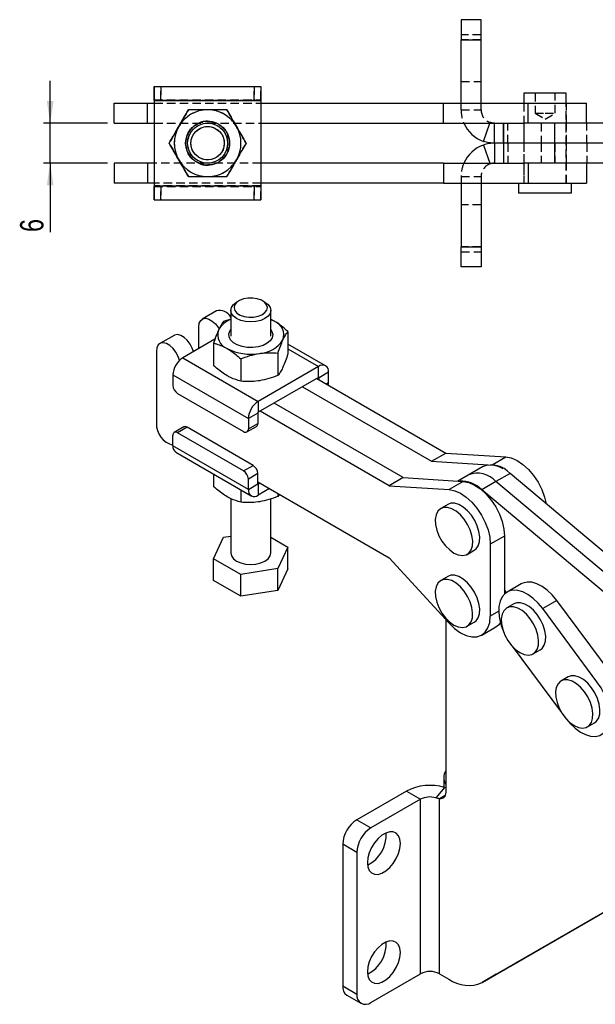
# Model space of a CAD drawing. Extents: x 41 to 411, y 12 to 288.
# Tile 1 of 24: x 42 to 129, y 12 to 160. Entities that reach past the tile are written whole.
import ezdxf

# ---------------------------------------------------------------- set-up
doc = ezdxf.new("R2010")
doc.units = 0
doc.linetypes.add('HIDDEN', pattern=[1.905, 1.27, -0.635])
doc.layers.get('0').update_dxf_attribs({"linetype": 'CONTINUOUS'})
doc.styles.add('SLDTEXTSTYLE0', font='TXT', dxfattribs={"width": 0.75})
doc.dimstyles.new('SLDDIMSTYLE4', dxfattribs={"dimtxt": 3.5, "dimasz": 3.302, "dimexe": 0, "dimexo": 0.0625, "dimgap": 0.875, "dimtad": 1, "dimdec": 3, "dimrnd": 1e-09, "dimzin": 12, "dimtxsty": 'SLDTEXTSTYLE0', "dimsah": 1, "dimcen": 0.09, "dimazin": 3, "dimtfac": 1, "dimtdec": 3, "dimtmove": 0, "dimatfit": 3, "dimtolj": 1, "dimtzin": 12})

# ---------------------------------------------------------------- blocks, each defined once
blk = doc.blocks.new('_D_6')
at = {"color": 179, "linetype": 'CONTINUOUS'}
for p, q in [((46.81, 144.39), (46.81, 150.74)), ((55.42, 144.39), (45.81, 144.39)), ((46.81, 138.39), (46.81, 144.39)), ((55.42, 138.39), (45.81, 138.39)), ((46.81, 138.39), (46.81, 128.08))]:
    blk.add_line(p, q, dxfattribs=at)
for points in [[(46.81, 144.39), (47.31, 147.69), (46.3, 147.69)], [(46.81, 138.39), (46.3, 135.08), (47.31, 135.08)]]:
    blk.add_solid(points, dxfattribs=at)
at = {"color": 179, "linetype": 'CONTINUOUS', "insert": (42.29, 128.08, 26.58), "char_height": 3.5, "attachment_point": 1, "rotation": 90, "style": 'SLDTEXTSTYLE0'}
blk.add_mtext('6', dxfattribs=at)

msp = doc.modelspace()

# ---------------------------------------------------------------- linework, layer by layer
at = {"color": 7, "linetype": 'CONTINUOUS'}
for p, q in [((108.415322, 159.886289), (108.415322, 156.886288)), ((111.415322, 159.886289), (108.415322, 159.886289)), ((111.415322, 156.886288), (111.415322, 159.886289)), ((108.415322, 156.886288), (111.415322, 156.886288)), ((108.415322, 147.386289), (108.415322, 156.886288)), ((111.415322, 147.386289), (111.415322, 156.886288)), ((62.414345, 149.886289), (62.414345, 147.886289)), ((62.414725, 149.886289), (62.414345, 149.886289)), ((62.414725, 147.886289), (62.414725, 149.886289)), ((62.414725, 149.886289), (62.41658, 149.886289)), ((62.41658, 149.886289), (62.41658, 147.886289)), ((62.41658, 149.886289), (62.416964, 149.886289)), ((62.416964, 147.886289), (62.416964, 149.886289)), ((62.416964, 149.886289), (78.416963, 149.886289)), ((62.414323, 147.786288), (62.41392, 147.786288)), ((62.41392, 147.786288), (62.41392, 147.386289)), ((62.414345, 147.886289), (62.414323, 147.786288)), ((62.414323, 147.786288), (62.414323, 147.386289)), ((62.414725, 147.886289), (62.414345, 147.886289)), ((62.41658, 147.886289), (62.414725, 147.886289)), ((62.41658, 147.886289), (62.416964, 147.886289)), ((62.416986, 147.786288), (62.416964, 147.886289)), ((62.417389, 147.786288), (62.416986, 147.786288)), ((62.416986, 147.786288), (62.416986, 134.986289)), ((62.417389, 147.786288), (78.417387, 147.786288)), ((62.417389, 147.786288), (62.417389, 134.986289)), ((78.417387, 147.786288), (78.417387, 134.986289)), ((117.840322, 148.886288), (117.840322, 147.386289)), ((117.842984, 148.886288), (117.840322, 148.886288)), ((117.842984, 148.886288), (117.842984, 147.386289)), ((124.192984, 148.886288), (117.842984, 148.886288)), ((124.192984, 147.386289), (124.192984, 148.886288)), ((56.414325, 144.386289), (56.414325, 147.386289)), ((56.414325, 147.386289), (56.416985, 147.386289)), ((56.416985, 144.386289), (56.416985, 147.386289)), ((56.416985, 147.386289), (61.416984, 147.386289)), ((61.416984, 144.386289), (61.416984, 147.386289)), ((61.416984, 147.386289), (62.416986, 147.386289)), ((78.417387, 147.386289), (105.774705, 147.386289)), ((105.774705, 144.386289), (105.774705, 147.386289)), ((105.774705, 147.386289), (118.497359, 147.386289)), ((118.497359, 144.386289), (118.497359, 147.386289)), ((118.497359, 147.386289), (127.217984, 147.386289)), ((127.217984, 144.386289), (127.217984, 147.386289)), ((56.414325, 144.386289), (56.416985, 144.386289)), ((56.416985, 144.386289), (61.416984, 144.386289)), ((61.416984, 144.386289), (62.416986, 144.386289)), ((62.41392, 144.386289), (62.41392, 138.386289)), ((62.414323, 144.386289), (62.414323, 138.386289)), ((70.419305, 144.386289), (70.418355, 144.386289)), ((78.417387, 144.386289), (105.774705, 144.386289)), ((105.774705, 144.386289), (117.776519, 144.386289)), ((113.415322, 141.386289), (113.415322, 144.386289)), ((114.765322, 141.386289), (114.765322, 144.386289)), ((114.767984, 144.386289), (114.767984, 141.386289)), ((122.401715, 144.386289), (117.776519, 144.386289)), ((122.401715, 144.386289), (122.401715, 141.386289)), ((154.265412, 144.386289), (122.401715, 144.386289)), ((64.644803, 141.386289), (64.643976, 141.386289)), ((113.415322, 141.386289), (113.415322, 138.386289)), ((114.765322, 141.386289), (113.415322, 141.386289)), ((114.765322, 141.386289), (114.765322, 138.386289)), ((114.765322, 141.386289), (114.767984, 141.386289)), ((114.767984, 141.386289), (114.767984, 138.386289)), ((122.401715, 141.386289), (114.767984, 141.386289)), ((154.265412, 141.386289), (122.401715, 141.386289)), ((122.401715, 141.386289), (122.401715, 138.386289)), ((56.414325, 138.386289), (56.414325, 135.386289)), ((56.416985, 138.386289), (56.414325, 138.386289)), ((56.416985, 138.386289), (56.416985, 135.386289)), ((61.416984, 138.386289), (56.416985, 138.386289)), ((61.416984, 138.386289), (61.416984, 135.386289)), ((62.416986, 138.386289), (61.416984, 138.386289)), ((70.418355, 138.386289), (70.419305, 138.386289)), ((105.774705, 138.386289), (78.417387, 138.386289)), ((105.774705, 138.386289), (105.774705, 135.386289)), ((105.774705, 138.386289), (117.776519, 138.386289)), ((122.401715, 138.386289), (117.776519, 138.386289)), ((118.497359, 138.386289), (118.497359, 135.386289)), ((154.265412, 138.386289), (122.401715, 138.386289)), ((127.217984, 138.386289), (127.217984, 135.386289)), ((56.416985, 135.386289), (56.414325, 135.386289)), ((61.416984, 135.386289), (56.416985, 135.386289)), ((62.416986, 135.386289), (61.416984, 135.386289)), ((62.41392, 135.386289), (62.41392, 134.986289)), ((62.41392, 134.986289), (62.414323, 134.986289)), ((62.414323, 135.386289), (62.414323, 134.986289)), ((62.414345, 134.886289), (62.414345, 132.886288)), ((62.414345, 134.886289), (62.414725, 134.886289)), ((62.414725, 132.886288), (62.414725, 134.886289)), ((62.414725, 134.886289), (62.41658, 134.886289)), ((62.41658, 134.886289), (62.41658, 132.886288)), ((62.416964, 134.886289), (62.41658, 134.886289)), ((62.416964, 132.886288), (62.416964, 134.886289)), ((62.416986, 134.986289), (62.417389, 134.986289)), ((62.417389, 134.986289), (78.417387, 134.986289)), ((105.774705, 135.386289), (78.417387, 135.386289)), ((105.774705, 135.386289), (118.497359, 135.386289)), ((108.415322, 135.386289), (108.415322, 125.886289)), ((111.415322, 135.386289), (111.415322, 125.886289)), ((117.046572, 135.386289), (117.046572, 133.886289)), ((117.049234, 135.386289), (117.049234, 133.886289)), ((118.497359, 135.386289), (127.217984, 135.386289)), ((124.986733, 133.886289), (124.986733, 135.386289)), ((62.414345, 132.886288), (62.414725, 132.886288)), ((62.41658, 132.886288), (62.414725, 132.886288)), ((62.416964, 132.886288), (62.41658, 132.886288)), ((62.416964, 132.886288), (78.416963, 132.886288)), ((117.049234, 133.886289), (117.046572, 133.886289)), ((124.986733, 133.886289), (117.049234, 133.886289)), ((108.415322, 125.886289), (111.415322, 125.886289)), ((108.415322, 122.886288), (108.415322, 125.886289)), ((111.415322, 125.886289), (111.415322, 122.886288)), ((111.415322, 122.886288), (108.415322, 122.886288)), ((75.111995, 117.773431), (74.758454, 117.569434)), ((79.000502, 117.568694), (78.647033, 117.772813)), ((71.73864, 116.265347), (69.61732, 115.040735)), ((73.879037, 115.043408), (72.796076, 114.663073)), ((73.879266, 116.344556), (73.878594, 112.501442)), ((79.878594, 112.500393), (79.879266, 116.343509)), ((69.098882, 110.62952), (69.099451, 113.896535)), ((80.414157, 114.710991), (79.879021, 114.943953)), ((65.374679, 112.59151), (63.253359, 111.366898)), ((82.455334, 113.167516), (82.454749, 109.814456)), ((71.499992, 112.015653), (66.695573, 109.242121)), ((71.301786, 111.443192), (71.301198, 108.090133)), ((88.110181, 108.037191), (82.455009, 111.303168)), ((62.73549, 110.222698), (62.733609, 99.445445)), ((66.695573, 109.242121), (78.009281, 102.708222)), ((80.961043, 109.947637), (80.960456, 106.594576)), ((75.384266, 109.085476), (75.383682, 105.732415)), ((87.060248, 107.933234), (78.009281, 102.708222)), ((87.059963, 106.300317), (87.060248, 107.933234)), ((65.210348, 106.670331), (65.210077, 105.119059)), ((65.210348, 106.670331), (76.524056, 100.136432)), ((87.059963, 106.300317), (78.008997, 101.075306)), ((87.130603, 105.932892), (87.130658, 106.259493)), ((88.544872, 107.075901), (87.130658, 106.259493)), ((88.544603, 105.524628), (88.544872, 107.075901)), ((84.6558, 104.912424), (104.000629, 93.740387)), ((86.777121, 106.137036), (106.12195, 94.964999)), ((65.917043, 103.894231), (75.816537, 98.17707)), ((78.009281, 102.708222), (78.008997, 101.075306)), ((99.757989, 91.291163), (80.413159, 102.463199)), ((77.93827, 100.95284), (76.524056, 100.136432)), ((77.93827, 100.95284), (77.938001, 99.401567)), ((97.636668, 90.066551), (78.291839, 101.238587)), ((66.830128, 98.881729), (65.415914, 98.06532)), ((67.330229, 98.832139), (65.916016, 98.01573)), ((77.229723, 93.114978), (67.330229, 98.832139)), ((76.316638, 98.12748), (77.730852, 98.943888)), ((76.524056, 100.136432), (76.523787, 98.585159)), ((76.523787, 98.585159), (77.938001, 99.401567)), ((65.208497, 96.056369), (65.208765, 97.607641)), ((75.81551, 92.298569), (65.916016, 98.01573)), ((76.522204, 89.52247), (65.208497, 96.056369)), ((65.643187, 95.095079), (76.956895, 88.561181)), ((104.000629, 93.740387), (106.12195, 94.964999)), ((106.12195, 94.964999), (115.118224, 94.394338)), ((75.81551, 92.298569), (77.229723, 93.114978)), ((104.000629, 93.740387), (112.487193, 93.202059)), ((111.654509, 92.928314), (107.92155, 90.773323)), ((71.298359, 91.829102), (71.298035, 89.964753)), ((77.936689, 91.890149), (76.522476, 91.073741)), ((77.936418, 90.338879), (77.936689, 91.890149)), ((115.757701, 91.927398), (113.636381, 90.702786)), ((136.184492, 74.780028), (115.757701, 91.927398)), ((76.522204, 89.52247), (76.522476, 91.073741)), ((76.522204, 89.52247), (77.936418, 90.338879)), ((77.936475, 90.665478), (97.634786, 79.289299)), ((78.007113, 90.298054), (78.006829, 88.665137)), ((78.289956, 90.461336), (78.007113, 90.298054)), ((99.757989, 91.291163), (97.636668, 90.066551)), ((97.636668, 90.066551), (106.632943, 89.49589)), ((99.757989, 91.291163), (108.754263, 90.720502)), ((108.754263, 90.720502), (106.632943, 89.49589)), ((113.636381, 90.702786), (111.51506, 89.478174)), ((134.322521, 73.337703), (113.636381, 90.702786)), ((75.380842, 89.471384), (75.380515, 87.607037)), ((79.70383, 89.644795), (78.006829, 88.665137)), ((80.957371, 88.920849), (80.957292, 88.469197)), ((81.183286, 88.790378), (80.957292, 88.469197)), ((133.027699, 71.419284), (111.51506, 89.478174)), ((73.87434, 88.142052), (73.87292, 80.012154)), ((79.87292, 80.011107), (79.874332, 88.092076)), ((106.43108, 87.278804), (105.37042, 86.666498)), ((71.296146, 79.149469), (72.790437, 82.36935)), ((72.790437, 82.36935), (73.873361, 82.536767)), ((79.873331, 82.361696), (82.449697, 80.873791)), ((112.799356, 81.309787), (112.797474, 70.532535)), ((114.920676, 82.534399), (112.799356, 81.309787)), ((114.920676, 82.534399), (114.91916, 73.851915)), ((79.770698, 79.562963), (79.87292, 80.011107)), ((82.449697, 80.873791), (80.955403, 77.653914)), ((82.449125, 77.607959), (82.449697, 80.873791)), ((109.338848, 79.792235), (110.399508, 80.404541)), ((71.295574, 75.883637), (71.296146, 79.149469)), ((75.378629, 76.791751), (71.296146, 79.149469)), ((97.634786, 79.289299), (106.629446, 69.469825)), ((75.378058, 73.525919), (75.378629, 76.791751)), ((80.955403, 77.653914), (75.378629, 76.791751)), ((80.954832, 74.38808), (80.955403, 77.653914)), ((82.449125, 77.607959), (80.954832, 74.38808)), ((75.378058, 73.525919), (71.295574, 75.883637)), ((106.429198, 76.501552), (105.368538, 75.889246)), ((117.429892, 75.369151), (115.308572, 74.144538)), ((80.954832, 74.38808), (75.378058, 73.525919)), ((114.896162, 74.589095), (115.160463, 74.050145)), ((116.324114, 72.385377), (115.263454, 71.773071)), ((122.779565, 72.895371), (120.658245, 71.670758)), ((130.915872, 61.94806), (122.779565, 72.895371)), ((128.794552, 60.723448), (120.658245, 71.670758)), ((106.115315, 70.031102), (106.115315, 44.188474)), ((109.336966, 69.014983), (110.397626, 69.627289)), ((111.51316, 67.694918), (113.63448, 68.91953)), ((116.075477, 66.068221), (123.485225, 56.098487)), ((119.231882, 64.898808), (120.292542, 65.511114)), ((124.460422, 61.438066), (123.399762, 60.82576)), ((127.368189, 53.951497), (128.428849, 54.563803)), ((105.817575, 46.3721), (105.817575, 44.917237)), ((100.210973, 44.33108), (92.786352, 40.044938)), ((100.210973, 44.33108), (102.332294, 43.106468)), ((105.941063, 44.883613), (104.62433, 43.327481)), ((106.115315, 44.823334), (105.941063, 44.883613)), ((102.332294, 43.106468), (94.907672, 38.820326)), ((102.332294, 16.977164), (102.332294, 43.106468)), ((106.017731, 43.689864), (105.160721, 43.195123)), ((105.160721, 16.977164), (105.160721, 43.195123)), ((92.786352, 40.044938), (94.907672, 38.820326)), ((92.786352, 35.146092), (90.665032, 36.370704)), ((90.665032, 36.370704), (90.665032, 15.140642)), ((92.786352, 35.146092), (92.786352, 13.91603)), ((113.694112, 16.891755), (130.787781, 26.762931)), ((115.815432, 18.116367), (132.909101, 27.987543)), ((111.572792, 15.667143), (128.666461, 25.538318)), ((113.694112, 16.891755), (115.815432, 18.116367)), ((94.907672, 12.691021), (102.332294, 16.977164)), ((105.160721, 16.977164), (106.572792, 16.161993)), ((113.694112, 16.891755), (111.572792, 15.667143)), ((90.665032, 15.140642), (92.786352, 13.91603)), ((91.286474, 13.767107), (93.407794, 12.542495))]:
    msp.add_line(p, q, dxfattribs=at)
at = {"color": 7, "linetype": 'HIDDEN'}
for p, q in [((111.415322, 157.636288), (108.415322, 157.636288)), ((111.415322, 156.886288), (108.415322, 156.886288)), ((108.415322, 150.636289), (111.415322, 150.636289)), ((63.414928, 149.886289), (63.414928, 147.886289)), ((63.416381, 147.886289), (63.416381, 149.886289)), ((77.414927, 147.886289), (77.414927, 149.886289)), ((77.41638, 149.886289), (77.41638, 147.886289)), ((78.414344, 147.886289), (78.414344, 149.886289)), ((78.414728, 149.886289), (78.414728, 147.886289)), ((78.416583, 147.886289), (78.416583, 149.886289)), ((78.416963, 149.886289), (78.416963, 147.886289)), ((78.413919, 147.786288), (62.41392, 147.786288)), ((62.416964, 147.886289), (78.416963, 147.886289)), ((62.416986, 147.786288), (78.416985, 147.786288)), ((78.414322, 147.786288), (62.416986, 147.786288)), ((78.413919, 147.786288), (78.414322, 147.786288)), ((78.413919, 147.786288), (78.413919, 134.986289)), ((78.414344, 147.886289), (78.414322, 147.786288)), ((78.414322, 147.786288), (78.414322, 134.986289)), ((78.416985, 147.786288), (78.416963, 147.886289)), ((78.416985, 147.786288), (78.417387, 147.786288)), ((78.416985, 147.786288), (78.416985, 134.986289)), ((119.515322, 148.886288), (119.515322, 145.886288)), ((119.517984, 148.886288), (119.517984, 145.886288)), ((122.515322, 145.886288), (122.515322, 148.886288)), ((122.517984, 145.886288), (122.517984, 148.886288)), ((124.190322, 135.386289), (124.190322, 148.886288)), ((61.414324, 144.386289), (61.414324, 147.386289)), ((62.41392, 147.386289), (62.41392, 144.386289)), ((62.414323, 147.386289), (62.414323, 144.386289)), ((62.416986, 147.386289), (78.417387, 147.386289)), ((64.636022, 141.386289), (67.522772, 146.386289)), ((64.636827, 141.386289), (67.523581, 146.386289)), ((73.296276, 146.386289), (76.183025, 141.386289)), ((73.297084, 146.386289), (76.183834, 141.386289)), ((105.772043, 144.386289), (105.772043, 147.386289)), ((108.415322, 146.386289), (108.415322, 147.386289)), ((108.415322, 146.386289), (111.415322, 146.386289)), ((111.415322, 146.386289), (111.415322, 147.386289)), ((117.815322, 147.386289), (117.815322, 144.386289)), ((117.817984, 147.386289), (117.817984, 144.386289)), ((117.840322, 147.386289), (117.840322, 135.386289)), ((117.842984, 147.386289), (117.842984, 135.386289)), ((118.492413, 144.386289), (118.492413, 147.386289)), ((124.192984, 135.386289), (124.192984, 147.386289)), ((124.215322, 144.386289), (124.215322, 147.386289)), ((124.217983, 144.386289), (124.217983, 147.386289)), ((127.215322, 144.386289), (127.215322, 147.386289)), ((70.414324, 144.636289), (70.413922, 144.636289)), ((70.417386, 144.636289), (70.416984, 144.636289)), ((119.515322, 145.886288), (119.517984, 145.886288)), ((119.515322, 145.886288), (121.015322, 144.984998)), ((119.517984, 145.886288), (121.017984, 145.886288)), ((119.517984, 145.886288), (121.017984, 144.984998)), ((121.015322, 144.984998), (122.515322, 145.886288)), ((121.017984, 145.886288), (122.517984, 145.886288)), ((121.017984, 144.984998), (122.517984, 145.886288)), ((62.416986, 144.386289), (70.416984, 144.386289)), ((70.413806, 143.886289), (70.413024, 143.886289)), ((70.418355, 144.386289), (70.416984, 144.386289)), ((70.418284, 143.886289), (70.417502, 143.886289)), ((70.419305, 144.386289), (78.417387, 144.386289)), ((112.728011, 144.386289), (112.765322, 144.494861)), ((115.412292, 141.386289), (115.412292, 144.386289)), ((117.815322, 144.386289), (117.815322, 141.386289)), ((117.817984, 144.386289), (117.817984, 141.386289)), ((120.444401, 144.386289), (120.444401, 141.386289)), ((122.48336, 141.386289), (122.48336, 144.386289)), ((124.215322, 141.386289), (124.215322, 144.386289)), ((124.217983, 141.386289), (124.217983, 144.386289)), ((127.265322, 141.386289), (127.265322, 144.386289)), ((64.636022, 141.386289), (64.636827, 141.386289)), ((67.522772, 136.386289), (64.636022, 141.386289)), ((67.523581, 136.386289), (64.636827, 141.386289)), ((64.640329, 141.386289), (64.639498, 141.386289)), ((76.183025, 141.386289), (73.296276, 136.386289)), ((76.183834, 141.386289), (73.297084, 136.386289)), ((76.183025, 141.386289), (76.183834, 141.386289)), ((76.187332, 141.386289), (76.186505, 141.386289)), ((76.19181, 141.386289), (76.190979, 141.386289)), ((115.412292, 141.386289), (115.412292, 138.386289)), ((117.815322, 141.386289), (117.815322, 138.386289)), ((117.817984, 141.386289), (117.817984, 138.386289)), ((120.444401, 141.386289), (120.444401, 138.386289)), ((122.48336, 141.386289), (122.48336, 138.386289)), ((124.215322, 138.386289), (124.215322, 141.386289)), ((124.217983, 138.386289), (124.217983, 141.386289)), ((127.265322, 141.386289), (127.265322, 138.386289)), ((70.413024, 138.886289), (70.413806, 138.886289)), ((70.417502, 138.886289), (70.418284, 138.886289)), ((61.414324, 138.386289), (61.414324, 135.386289)), ((62.41392, 138.386289), (62.41392, 135.386289)), ((62.414323, 138.386289), (62.414323, 135.386289)), ((70.416984, 138.386289), (62.416986, 138.386289)), ((70.413922, 138.136289), (70.414324, 138.136289)), ((70.416984, 138.386289), (70.418355, 138.386289)), ((70.416984, 138.136289), (70.417386, 138.136289)), ((78.417387, 138.386289), (70.419305, 138.386289)), ((105.772043, 138.386289), (105.772043, 135.386289)), ((112.728011, 138.386289), (112.765322, 138.277717)), ((117.815322, 138.386289), (117.815322, 135.386289)), ((117.817984, 138.386289), (117.817984, 135.386289)), ((118.492413, 138.386289), (118.492413, 135.386289)), ((124.215322, 135.386289), (124.215322, 138.386289)), ((124.217983, 135.386289), (124.217983, 138.386289)), ((127.215322, 138.386289), (127.215322, 135.386289)), ((108.415322, 136.386289), (111.415322, 136.386289)), ((108.415322, 136.386289), (108.415322, 135.386289)), ((111.415322, 136.386289), (111.415322, 135.386289)), ((78.413919, 134.986289), (62.41392, 134.986289)), ((62.416964, 134.886289), (78.416963, 134.886289)), ((78.417387, 135.386289), (62.416986, 135.386289)), ((62.416986, 134.986289), (78.416985, 134.986289)), ((78.414322, 134.986289), (62.416986, 134.986289)), ((63.414928, 134.886289), (63.414928, 132.886288)), ((63.416381, 132.886288), (63.416381, 134.886289)), ((77.414927, 132.886288), (77.414927, 134.886289)), ((77.41638, 134.886289), (77.41638, 132.886288)), ((78.414322, 134.986289), (78.413919, 134.986289)), ((78.414344, 132.886288), (78.414344, 134.886289)), ((78.414728, 134.886289), (78.414728, 132.886288)), ((78.416583, 132.886288), (78.416583, 134.886289)), ((78.416963, 134.886289), (78.416963, 132.886288)), ((78.417387, 134.986289), (78.416985, 134.986289)), ((124.984072, 133.886289), (124.984072, 135.386289)), ((111.415322, 132.136289), (108.415322, 132.136289)), ((111.415322, 125.886289), (108.415322, 125.886289)), ((108.415322, 125.136289), (111.415322, 125.136289))]:
    msp.add_line(p, q, dxfattribs=at)
at = {"color": 8, "linetype": 'CONTINUOUS'}
for p, q in [((62.416986, 147.786288), (62.414323, 147.786288)), ((111.790322, 141.657719), (112.728011, 144.386289)), ((111.790322, 141.114859), (112.728011, 138.386289)), ((62.416986, 134.986289), (62.414323, 134.986289)), ((82.454885, 110.592926), (87.060248, 107.933234)), ((87.059965, 106.300319), (87.130658, 106.259493)), ((88.190995, 105.320494), (88.544603, 105.524628)), ((113.064853, 93.208952), (115.118224, 94.394338)), ((78.007113, 90.298054), (77.936417, 90.338883)), ((114.067205, 71.265535), (112.797474, 70.532535))]:
    msp.add_line(p, q, dxfattribs=at)
at = {"color": 7, "linetype": 'CONTINUOUS', "flags": 128}
for points in [[(62.414345, 149.886289), (62.414259, 149.845938), (62.414181, 149.726436), (62.414107, 149.532374), (62.414043, 149.271213), (62.413991, 148.952986), (62.413954, 148.589924), (62.413928, 148.195978), (62.41392, 147.786288)], [(62.416964, 149.886289), (62.417046, 149.845938), (62.417128, 149.726436), (62.417199, 149.532374), (62.417266, 149.271213), (62.417318, 148.952986), (62.417355, 148.589924), (62.417381, 148.195978), (62.417389, 147.786288)], [(78.416963, 149.886289), (78.417048, 149.845938), (78.417127, 149.726436), (78.417201, 149.532374), (78.417265, 149.271213), (78.417317, 148.952986), (78.417354, 148.589924), (78.41738, 148.195978), (78.417387, 147.786288)], [(62.41392, 134.986289), (62.413928, 134.576599), (62.413954, 134.182653), (62.413991, 133.819591), (62.414043, 133.501364), (62.414107, 133.240203), (62.414181, 133.046141), (62.414259, 132.92664), (62.414345, 132.886288)], [(62.414323, 134.986289), (62.414323, 134.966779), (62.414326, 134.94802), (62.414326, 134.930732), (62.41433, 134.915578), (62.414334, 134.903142), (62.414338, 134.893901), (62.414341, 134.88821), (62.414345, 134.886289)], [(62.416986, 134.986289), (62.416983, 134.966779), (62.416983, 134.94802), (62.416983, 134.930732), (62.416979, 134.915578), (62.416975, 134.903142), (62.416971, 134.893901), (62.416968, 134.88821), (62.416964, 134.886289)], [(62.417389, 134.986289), (62.417381, 134.576599), (62.417355, 134.182653), (62.417318, 133.819591), (62.417266, 133.501364), (62.417199, 133.240203), (62.417128, 133.046141), (62.417046, 132.92664), (62.416964, 132.886288)], [(78.417387, 134.986289), (78.41738, 134.576599), (78.417354, 134.182653), (78.417317, 133.819591), (78.417265, 133.501364), (78.417201, 133.240203), (78.417127, 133.046141), (78.417048, 132.92664), (78.416963, 132.886288)], [(74.464522, 117.126152), (74.380045, 116.718201), (74.498044, 116.313011), (74.808962, 115.943405), (75.287611, 115.639328), (75.89521, 115.425417), (76.582538, 115.318996), (77.29391, 115.328692), (77.971697, 115.453714), (78.560986, 115.68394), (79.014038, 116.000714), (79.294149, 116.378375), (79.378628, 116.786323), (79.260627, 117.191515), (78.949709, 117.56112), (78.471062, 117.865196), (77.863461, 118.079111), (77.176133, 118.18553), (76.464761, 118.175836), (75.786974, 118.050812), (75.197685, 117.820586), (74.744633, 117.503812), (74.464522, 117.126152)], [(79.000502, 117.568694), (79.000586, 117.568646), (79.47734, 117.209838), (79.777043, 116.792025), (79.879264, 116.343685), (79.777041, 115.895367), (79.477341, 115.477625), (79.000585, 115.118928), (78.379265, 114.843719), (77.655721, 114.670754), (76.879264, 114.611821), (76.102808, 114.670935), (75.379264, 114.844069), (74.757945, 115.119421), (74.281188, 115.47823), (73.981486, 115.896042), (73.879265, 116.344382), (73.981488, 116.7927)], [(73.981488, 116.7927), (74.281187, 117.210442), (74.757944, 117.569139), (74.758454, 117.569434)], [(69.099451, 113.896535), (69.171159, 114.430237), (69.38027, 114.837994), (69.709848, 115.086769), (70.133187, 115.15641), (70.615992, 115.041276), (71.119149, 114.750692), (71.601899, 114.308198), (72.025127, 113.749648), (72.133226, 113.56949)], [(80.414157, 114.710991), (79.922431, 114.960043), (79.879028, 114.979062)], [(68.287003, 110.160836), (68.111909, 110.671062), (67.782487, 111.300423), (67.359258, 111.858974), (66.876508, 112.301468), (66.373351, 112.592051), (65.890546, 112.707186), (65.467207, 112.637545), (65.374679, 112.59151)], [(79.878761, 113.457277), (80.04347, 113.20051), (80.172703, 112.72936), (80.094959, 112.254479), (79.815119, 111.805705), (79.35077, 111.411237), (78.731087, 111.095857), (77.995005, 110.879386), (77.188776, 110.775425), (76.363062, 110.790503), (75.569739, 110.923677), (74.858659, 111.166577), (74.274504, 111.503938), (73.853973, 111.914568), (73.62349, 112.372662), (73.597543, 112.849437), (73.777754, 113.314934), (73.878761, 113.458326)], [(66.188305, 108.846154), (65.990589, 109.44645), (65.661166, 110.075811), (65.237938, 110.634362), (64.755188, 111.076856), (64.252031, 111.367439), (63.769226, 111.482574), (63.345887, 111.412932), (63.016309, 111.164157), (62.807198, 110.756401), (62.73549, 110.222698)], [(115.118224, 94.394338), (115.945085, 94.232567), (116.809646, 93.854079), (117.677796, 93.273803), (118.515278, 92.51464), (119.289048, 91.606544), (119.968574, 90.585345), (120.527045, 89.491337), (120.942423, 88.36769), (121.178678, 87.376732)], [(108.754263, 90.720502), (109.581124, 90.55873), (110.445685, 90.180242), (111.313835, 89.599967), (112.151317, 88.840803), (112.925087, 87.932707), (113.604613, 86.911509), (114.163084, 85.817501), (114.578462, 84.693853), (114.834359, 83.5849), (114.920676, 82.534399)], [(106.632943, 89.49589), (107.459803, 89.334118), (108.324365, 88.95563), (109.192514, 88.375354), (110.029997, 87.616191), (110.803767, 86.708095), (111.483293, 85.686897), (112.041763, 84.592889), (112.457142, 83.469241), (112.713038, 82.360288), (112.799356, 81.309787)], [(110.399508, 80.404541), (110.666316, 80.607005), (110.992111, 81.070553), (111.178989, 81.683493), (111.216876, 82.412781), (111.103729, 83.219101), (110.845647, 84.058983), (110.456545, 84.88715), (109.957398, 85.658956), (109.375115, 86.332791), (108.741089, 86.872329), (108.089499, 87.248484), (107.455473, 87.440977), (106.873191, 87.43943), (106.43108, 87.278804)], [(107.354634, 79.988721), (108.001818, 79.702461), (108.614113, 79.606338), (109.158508, 79.705533), (109.605656, 79.994699), (109.931451, 80.458247), (110.118329, 81.071187), (110.156216, 81.800475), (110.043069, 82.606795), (109.784987, 83.446677), (109.395885, 84.274844), (108.896738, 85.04665), (108.314455, 85.720485), (107.680429, 86.260023), (107.028839, 86.636178), (106.394813, 86.828671), (105.812531, 86.827124), (105.313383, 86.631622), (104.924281, 86.252703), (104.666199, 85.710795), (104.553052, 85.035113), (104.590938, 84.262082), (104.777816, 83.433377), (105.103612, 82.593674), (105.55076, 81.788242), (106.095155, 81.060501), (106.70745, 80.449684), (107.354634, 79.988721)], [(73.87292, 80.012154), (73.872922, 80.011979), (73.975143, 79.563639), (74.274843, 79.145828), (74.7516, 78.787019), (75.372921, 78.511666), (76.096462, 78.338533), (76.872921, 78.279418), (77.649378, 78.338351), (78.372919, 78.511317), (78.994239, 78.786526), (79.470996, 79.145223), (79.770698, 79.562963)], [(107.352752, 69.211468), (107.999936, 68.925209), (108.612231, 68.829086), (109.156626, 68.928281), (109.603774, 69.217447), (109.92957, 69.680995), (110.116448, 70.293935), (110.154334, 71.023223), (110.041187, 71.829542), (109.783105, 72.669425), (109.394003, 73.497592), (108.894856, 74.269398), (108.312573, 74.943233), (107.678547, 75.482771), (107.026957, 75.858926), (106.392931, 76.051419), (105.810648, 76.049873), (105.311501, 75.85437), (104.922399, 75.475451), (104.664317, 74.933543), (104.55117, 74.25786), (104.589056, 73.48483), (104.775935, 72.656125), (105.10173, 71.816423), (105.548878, 71.01099), (106.093273, 70.283249), (106.705568, 69.672432), (107.352752, 69.211468)], [(110.397626, 69.627289), (110.664434, 69.829753), (110.99023, 70.293301), (111.177108, 70.906241), (111.214994, 71.635529), (111.101847, 72.441848), (110.843765, 73.281731), (110.454663, 74.109898), (109.955516, 74.881704), (109.373233, 75.555539), (108.739207, 76.095077), (108.087617, 76.471232), (107.453591, 76.663725), (106.871308, 76.662179), (106.429198, 76.501552)], [(122.779565, 72.895371), (122.090476, 73.722342), (121.344829, 74.428439), (120.568017, 74.989618), (119.786492, 75.386768), (119.026869, 75.606364), (118.315017, 75.640929), (117.675176, 75.489285), (117.429892, 75.369151)], [(120.658245, 71.670758), (119.969156, 72.497729), (119.223508, 73.203827), (118.446697, 73.765006), (117.665171, 74.162156), (116.905549, 74.381752), (116.193697, 74.416317), (115.553855, 74.264673), (115.007814, 73.931985), (114.574168, 73.429581), (114.267684, 72.774571), (114.0988, 71.98926), (114.073266, 71.100391), (114.191952, 70.138233), (114.450816, 69.135552), (114.689884, 68.479161)], [(120.292542, 65.511114), (120.55935, 65.713578), (120.885145, 66.177126), (121.072023, 66.790066), (121.10991, 67.519353), (120.996763, 68.325673), (120.738681, 69.165555), (120.349579, 69.993723), (119.850431, 70.765529), (119.268149, 71.439364), (118.634123, 71.978902), (117.982533, 72.355057), (117.348506, 72.54755), (116.766225, 72.546003), (116.324114, 72.385377)], [(117.247668, 65.095293), (117.894852, 64.809034), (118.507146, 64.712911), (119.051542, 64.812106), (119.49869, 65.101272), (119.824485, 65.56482), (120.011363, 66.17776), (120.04925, 66.907047), (119.936103, 67.713367), (119.678021, 68.553249), (119.288919, 69.381417), (118.789771, 70.153223), (118.207489, 70.827058), (117.573463, 71.366596), (116.921873, 71.742751), (116.287846, 71.935244), (115.705565, 71.933697), (115.206418, 71.738195), (114.817315, 71.359276), (114.559233, 70.817368), (114.446086, 70.141685), (114.483972, 69.368655), (114.67085, 68.53995), (114.996645, 67.700247), (115.443794, 66.894815), (115.98819, 66.167073), (116.600484, 65.556257), (117.247668, 65.095293)], [(106.629446, 69.469825), (107.456196, 68.676602), (108.320715, 68.056512), (109.188893, 67.634022), (110.026471, 67.425803), (110.800402, 67.440071), (111.480148, 67.676262), (112.038888, 68.125057), (112.454575, 68.768748), (112.710807, 69.581936), (112.797474, 70.532535)], [(113.63448, 68.91953), (114.160208, 69.349669), (114.325854, 69.558045)], [(125.383975, 54.147983), (126.031159, 53.861723), (126.643454, 53.765599), (127.187849, 53.864795), (127.634997, 54.153961), (127.960792, 54.617509), (128.14767, 55.230449), (128.185557, 55.959736), (128.07241, 56.766056), (127.814328, 57.605939), (127.425226, 58.434106), (126.926079, 59.205911), (126.343797, 59.879747), (125.70977, 60.419286), (125.058179, 60.795441), (124.424154, 60.987933), (123.841871, 60.986387), (123.342725, 60.790884), (122.953621, 60.411965), (122.69554, 59.870057), (122.582393, 59.194374), (122.620279, 58.421344), (122.807157, 57.592639), (123.132952, 56.752936), (123.580101, 55.947504), (124.124496, 55.219763), (124.736791, 54.608946), (125.383975, 54.147983)], [(124.228902, 55.102021), (124.783806, 54.451451), (125.529454, 53.745353), (126.306267, 53.184175), (127.087792, 52.787024), (127.847413, 52.567428), (128.559266, 52.532863), (129.199108, 52.684507), (129.745149, 53.017195), (130.178795, 53.519599), (130.485278, 54.174609), (130.654162, 54.959921), (130.679697, 55.848789), (130.561012, 56.810946), (130.302147, 57.813628), (129.91192, 58.822688), (129.403619, 59.803765), (128.794552, 60.723448)], [(128.428849, 54.563803), (128.695657, 54.766267), (129.021452, 55.229815), (129.20833, 55.842755), (129.246217, 56.572042), (129.13307, 57.378362), (128.874988, 58.218245), (128.485886, 59.046412), (127.986739, 59.818217), (127.404457, 60.492053), (126.77043, 61.031592), (126.118839, 61.407747), (125.484814, 61.600239), (124.902531, 61.598693), (124.460422, 61.438066)], [(106.115315, 44.188474), (106.098367, 43.946186), (106.047928, 43.729273), (105.965207, 43.542938), (105.852188, 43.391639), (105.711578, 43.279009), (105.546749, 43.207746), (105.361651, 43.179558), (105.160721, 43.195123)], [(99.32709, 36.472355), (99.255174, 37.114779), (99.043608, 37.636835), (98.704685, 38.008183), (98.258105, 38.207245), (97.729818, 38.222448), (97.150529, 38.052909), (96.553903, 37.708484), (95.974613, 37.20919), (95.446328, 36.584041), (94.999746, 35.869367), (94.660824, 35.106707), (94.449257, 34.340381), (94.377343, 33.614927), (94.449257, 32.972506), (94.660824, 32.45045), (94.999746, 32.079102), (95.446328, 31.88004), (95.974613, 31.864836), (96.553903, 32.034373), (97.150529, 32.378798), (97.729818, 32.878095), (98.258105, 33.503244), (98.704685, 34.217918), (99.043608, 34.980578), (99.255174, 35.746903), (99.32709, 36.472355)], [(99.32709, 20.141539), (99.255174, 20.783966), (99.043608, 21.306016), (98.704685, 21.677367), (98.258105, 21.87643), (97.729818, 21.891629), (97.150529, 21.722093), (96.553903, 21.377668), (95.974613, 20.878371), (95.446328, 20.253225), (94.999746, 19.538551), (94.660824, 18.775888), (94.449257, 18.009569), (94.377343, 17.284111), (94.449257, 16.64169), (94.660824, 16.119634), (94.999746, 15.748283), (95.446328, 15.549227), (95.974613, 15.534021), (96.553903, 15.703557), (97.150529, 16.047982), (97.729818, 16.547279), (98.258105, 17.172431), (98.704685, 17.887099), (99.043608, 18.649762), (99.255174, 19.416088), (99.32709, 20.141539)]]:
    msp.add_lwpolyline(points, dxfattribs=at)
at = {"color": 7, "linetype": 'HIDDEN', "flags": 128}
for points in [[(78.414344, 149.886289), (78.414262, 149.845938), (78.41418, 149.726436), (78.414109, 149.532374), (78.414042, 149.271213), (78.41399, 148.952986), (78.413953, 148.589924), (78.413927, 148.195978), (78.413919, 147.786288)], [(70.413922, 144.681996), (71.122401, 144.604945), (71.373266, 144.539278)], [(78.413919, 134.986289), (78.413927, 134.576599), (78.413953, 134.182653), (78.41399, 133.819591), (78.414042, 133.501364), (78.414109, 133.240203), (78.41418, 133.046141), (78.414262, 132.92664), (78.414344, 132.886288)], [(78.414322, 134.986289), (78.414322, 134.966779), (78.414325, 134.94802), (78.414325, 134.930732), (78.414329, 134.915578), (78.414333, 134.903142), (78.414336, 134.893901), (78.41434, 134.88821), (78.414344, 134.886289)], [(78.416985, 134.986289), (78.416985, 134.966779), (78.416981, 134.94802), (78.416981, 134.930732), (78.416978, 134.915578), (78.416974, 134.903142), (78.41697, 134.893901), (78.416967, 134.88821), (78.416963, 134.886289)]]:
    msp.add_lwpolyline(points, dxfattribs=at)
at = {"color": 7, "linetype": 'HIDDEN'}
for centre, radius in [((70.412912, 141.38629), 3.295707), ((70.417386, 141.386288), 3.295708), ((70.41392, 141.386281), 3.250001), ((70.414323, 141.386282), 3.25), ((70.416985, 141.386282), 3.25), ((70.417388, 141.386281), 3.250001), ((70.410331, 141.38629), 3), ((70.413024, 141.386288), 2.500001), ((70.413806, 141.386288), 2.5), ((70.417502, 141.386289), 2.499999), ((70.418284, 141.38629), 2.500001)]:
    msp.add_circle(centre, radius, dxfattribs=at)
at = {"color": 7, "linetype": 'CONTINUOUS'}
for centre, radius in [((70.418396, 141.38629), 3.295707), ((70.419306, 141.386284), 3), ((70.419404, 141.386289), 2.5)]:
    msp.add_circle(centre, radius, dxfattribs=at)
at = {"color": 7, "linetype": 'HIDDEN'}
for centre, radius, start, end in [((70.412911, 141.386288), 5.000001, 89.99998719, 149.99999552), ((70.413919, 141.386291), 4.999998, 89.99996876, 150.00001395), ((70.417387, 141.386291), 4.999998, 90.00001145, 150.00001395), ((70.412918, 141.386302), 4.999986, 29.99990914, 90.00006547), ((70.413921, 141.386291), 4.999998, 29.99998605, 89.99998855), ((70.417387, 141.386288), 5.000001, 30.00000448, 90.00001281), ((113.415322, 146.386289), 5, 180, 203.57817848), ((113.415322, 146.386289), 2, 180, 251.03442501), ((70.413912, 141.386324), 3.295673, 89.99983924, 116.6389066), ((70.412918, 141.386289), 5.000007, 150.00004513, 209.99995487), ((70.413919, 141.386289), 4.999999, 149.99999202, 210.00000798), ((70.417387, 141.386289), 4.999999, 149.99999202, 210.00000798), ((70.412935, 141.386289), 4.999978, 329.99985444, 30.00014556), ((70.413921, 141.386289), 4.999999, 329.99999202, 30.00000798), ((70.417389, 141.386289), 4.999999, 329.99999202, 30.00000798), ((70.413919, 141.386288), 3.295707, 166.06915013, 226.00019772), ((70.412911, 141.386289), 5.000001, 210.00000448, 270.00001281), ((70.413919, 141.386287), 4.999998, 209.99998605, 270.00003124), ((70.417387, 141.386287), 4.999998, 209.99998605, 269.99998855), ((70.412918, 141.386275), 4.999986, 269.99993453, 330.00009086), ((70.413921, 141.386287), 4.999998, 270.00001145, 330.00001395), ((70.417387, 141.386289), 5.000001, 269.99998719, 329.99999552), ((70.413916, 141.386272), 3.295691, 249.25801529, 271.77686492), ((113.415322, 136.386289), 5, 156.42182152, 180), ((113.415322, 136.386289), 2, 108.96557499, 180)]:
    msp.add_arc(centre, radius, start, end, dxfattribs=at)
at = {"color": 7, "linetype": 'CONTINUOUS'}
for centre, radius, start, end in [((70.418395, 141.386288), 5.000001, 89.99998719, 149.99999552), ((70.418397, 141.386288), 5.000001, 30.00000448, 90.00001281), ((70.418402, 141.386289), 5.000007, 150.00004513, 209.99995487), ((70.418389, 141.386289), 5.000007, 330.00004513, 29.99995487), ((113.415322, 146.386289), 5, 203.57817848, 251.03442501), ((113.415322, 136.386289), 5, 108.96557499, 156.42182152), ((70.418395, 141.386289), 5.000001, 210.00000448, 270.00001281), ((70.418397, 141.386289), 5.000001, 269.99998719, 329.99999552), ((72.226654, 114.446707), 1.882979, 28.64990971, 105.02088629), ((75.146607, 111.642396), 3.570307, 110.79550269, 150.18143499), ((79.634847, 112.654714), 2.199, 340.54199168, 69.24376418), ((74.122398, 112.685227), 2.198998, 160.54199014, 249.24378958), ((76.871019, 117.444257), 7.674287, 242.63174839, 279.76563451), ((77.89979, 114.436654), 4.563651, 273.42861878, 326.56600469), ((68.434843, 106.522924), 3.227862, 122.6040391, 177.38255968), ((87.639884, 107.222865), 0.916844, 350.77608458, 129.21322643), ((87.087565, 106.266492), 0.043658, 350.77556697, 129.21413986), ((66.745304, 105.188743), 1.536808, 182.59887638, 237.38787566), ((87.942764, 105.496563), 0.602494, 327.29797801, 2.66992477), ((79.748549, 99.989026), 3.22786, 122.60402141, 177.38257736), ((78.091811, 100.945822), 0.153701, 122.60199264, 177.38306578), ((66.079065, 99.37633), 3.34617, 178.81647094, 254.92019907), ((67.038216, 98.433749), 0.49395, 53.75915703, 114.91497765), ((77.437447, 99.352404), 0.502962, 305.68672703, 5.60950139), ((65.639866, 97.677415), 0.43671, 50.77693873, 189.19363403), ((76.092687, 98.515385), 0.43671, 230.77691639, 9.19363326), ((66.259501, 95.952701), 1.056104, 174.36672167, 234.29780819), ((76.401461, 91.820465), 1.53681, 2.5988984, 57.38783825), ((112.983536, 89.465728), 3.708883, 41.58441325, 110.99804638), ((112.509953, 88.775793), 4.426988, 60.20230474, 81.58679448), ((74.987247, 91.004056), 1.53681, 2.5988984, 57.38783825), ((110.862215, 88.241116), 3.708883, 41.58441325, 110.99804638), ((77.979511, 90.33188), 0.043658, 170.77504761, 309.21449402), ((108.452918, 86.454411), 4.303471, 44.63867798, 92.77522908), ((77.427193, 89.375507), 0.916844, 170.77609383, 309.21317729), ((107.636176, 46.3721), 1.809897, 147.17209266, 212.82790734), ((103.774444, 37.364258), 7.825275, 73.92624806, 117.08936073), ((103.757682, 40.319738), 3.130111, 73.92625032, 117.08934831), ((95.270681, 36.161119), 4.610416, 122.60548237, 177.39449695), ((97.392001, 34.936507), 4.610416, 122.60548237, 177.39449695), ((92.138377, 37.764883), 5.054113, 296.57795089, 3.42742492), ((92.138358, 21.434075), 5.054131, 296.57808642, 3.42732069), ((103.746507, 14.24774), 3.074046, 62.60968571, 117.39030659), ((92.135087, 14.978404), 1.478981, 173.70220821, 234.98558697), ((109.50193, 20.250616), 5.029582, 234.38173957, 294.31395381), ((94.079574, 13.706248), 1.310127, 170.7859294, 309.20338045)]:
    msp.add_arc(centre, radius, start, end, dxfattribs=at)
for points, knots in [([(66.087261, 143.886289), (66.121461, 143.945524), (66.380543, 144.394266), (66.86906, 145.240374), (67.308827, 146.00199), (67.530726, 146.386289)], [0, 0, 0, 0, 0.0700627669, 0.5307700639, 1, 1, 1, 1]), ([(67.531557, 146.386289), (67.297171, 145.980278), (66.824102, 145.160811), (66.335027, 144.313695), (66.088267, 143.886289)], [0, 0, 0, 0, 0.4954578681, 1, 1, 1, 1]), ([(70.418396, 146.386289), (70.045085, 146.386289), (69.293061, 146.386289), (68.330442, 146.386289), (67.748427, 146.386289), (67.531557, 146.386289)], [0, 0, 0, 0, 0.3821182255, 0.769765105, 1, 1, 1, 1]), ([(73.305056, 146.386289), (72.588609, 146.386289), (71.636855, 146.386289), (70.659926, 146.386289), (70.418396, 146.386289)], [0, 0, 0, 0, 0.752765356, 1, 1, 1, 1]), ([(74.748524, 143.886289), (74.714325, 143.945524), (74.455242, 144.394267), (73.966721, 145.240373), (73.526954, 146.00199), (73.305056, 146.386289)], [0, 0, 0, 0, 0.0700627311, 0.5307704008, 1, 1, 1, 1]), ([(64.643976, 141.386289), (64.878362, 141.7923), (65.351431, 142.611765), (65.840504, 143.458882), (66.087261, 143.886289)], [0, 0, 0, 0, 0.4954581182, 1, 1, 1, 1]), ([(66.088267, 143.886289), (66.054068, 143.827054), (65.794985, 143.378311), (65.306469, 142.532204), (64.866702, 141.770587), (64.644803, 141.386289)], [0, 0, 0, 0, 0.0700627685, 0.5307700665, 1, 1, 1, 1]), ([(76.19181, 141.386289), (75.957424, 141.7923), (75.484355, 142.611765), (74.995282, 143.458882), (74.748524, 143.886289)], [0, 0, 0, 0, 0.4954581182, 1, 1, 1, 1]), ([(113.415322, 141.386289), (113.14545, 141.397212), (112.594435, 141.419514), (112.06199, 141.577242), (111.790322, 141.657719)], [0, 0, 0, 0, 0.48977375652, 1, 1, 1, 1]), ([(66.087261, 138.886289), (66.053062, 138.945524), (65.793979, 139.394266), (65.305502, 140.240373), (64.865828, 141.00199), (64.643976, 141.386289)], [0, 0, 0, 0, 0.0700629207, 0.5307703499, 1, 1, 1, 1]), ([(64.644803, 141.386289), (64.879239, 140.980278), (65.352409, 140.160812), (65.8415, 139.313695), (66.088267, 138.886289)], [0, 0, 0, 0, 0.4954582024, 1, 1, 1, 1]), ([(74.748524, 138.886289), (74.782722, 138.945524), (75.041798, 139.39427), (75.530287, 140.240371), (75.969959, 141.00199), (76.19181, 141.386289)], [0, 0, 0, 0, 0.0700622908, 0.5307703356, 1, 1, 1, 1]), ([(113.415322, 141.386289), (113.14545, 141.375366), (112.594435, 141.353064), (112.06199, 141.195336), (111.790322, 141.114859)], [0, 0, 0, 0, 0.48977375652, 1, 1, 1, 1]), ([(67.530726, 136.386289), (67.29629, 136.7923), (66.823119, 137.611765), (66.334028, 138.458882), (66.087261, 138.886289)], [0, 0, 0, 0, 0.4954581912, 1, 1, 1, 1]), ([(66.088267, 138.886289), (66.122467, 138.827054), (66.38155, 138.378312), (66.870026, 137.532203), (67.309703, 136.770587), (67.531557, 136.386289)], [0, 0, 0, 0, 0.0700628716, 0.530770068, 1, 1, 1, 1]), ([(73.305056, 136.386289), (73.539492, 136.7923), (74.012662, 137.611766), (74.501756, 138.458883), (74.748524, 138.886289)], [0, 0, 0, 0, 0.4954578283, 1, 1, 1, 1]), ([(67.531557, 136.386289), (67.748428, 136.386289), (68.325531, 136.386289), (69.287951, 136.386289), (70.039984, 136.386289), (70.418396, 136.386289)], [0, 0, 0, 0, 0.2302353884, 0.6126666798, 1, 1, 1, 1]), ([(70.418396, 136.386289), (70.659926, 136.386289), (71.636855, 136.386289), (72.588609, 136.386289), (73.305056, 136.386289)], [0, 0, 0, 0, 0.247234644, 1, 1, 1, 1]), ([(72.796076, 114.663073), (72.674755, 114.503521), (72.429887, 114.181492), (72.176724, 113.673867), (72.048993, 113.417749)], [0, 0, 0, 0, 0.4954582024, 1, 1, 1, 1]), ([(82.455334, 113.167516), (81.948729, 113.606776), (81.275737, 114.190303), (80.584945, 114.607777), (80.414157, 114.710991)], [0, 0, 0, 0, 0.752765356, 1, 1, 1, 1]), ([(72.048993, 113.417749), (72.03129, 113.379168), (71.897181, 113.086896), (71.644297, 112.462392), (71.416651, 111.784995), (71.301786, 111.443192)], [0, 0, 0, 0, 0.0700628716, 0.530770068, 1, 1, 1, 1]), ([(81.708253, 111.922192), (81.725956, 111.959902), (81.860066, 112.245585), (82.112917, 112.710832), (82.3405, 113.014361), (82.455334, 113.167516)], [0, 0, 0, 0, 0.0700627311, 0.5307704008, 1, 1, 1, 1]), ([(71.301786, 111.443192), (71.45509, 111.404114), (72.120075, 111.234605), (72.811253, 110.892324), (73.343089, 110.628951)], [0, 0, 0, 0, 0.2305381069, 1, 1, 1, 1]), ([(73.343089, 110.628951), (73.513877, 110.525737), (74.20467, 110.108263), (74.877661, 109.524735), (75.384266, 109.085476)], [0, 0, 0, 0, 0.247234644, 1, 1, 1, 1]), ([(80.961043, 109.947637), (81.0824, 110.311007), (81.32734, 111.044411), (81.580515, 111.627832), (81.708253, 111.922192)], [0, 0, 0, 0, 0.4954581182, 1, 1, 1, 1]), ([(75.384266, 109.085476), (75.837131, 109.257394), (76.751163, 109.604383), (77.696006, 109.788352), (78.172719, 109.881172)], [0, 0, 0, 0, 0.4954578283, 1, 1, 1, 1]), ([(78.172719, 109.881172), (78.238787, 109.890951), (78.739292, 109.965036), (79.68299, 110.031301), (80.532431, 109.975695), (80.961043, 109.947637)], [0, 0, 0, 0, 0.0700622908, 0.5307703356, 1, 1, 1, 1]), ([(82.454749, 109.814456), (82.333392, 109.451085), (82.088453, 108.717681), (81.835277, 108.13426), (81.707539, 107.8399)], [0, 0, 0, 0, 0.4954581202, 1, 1, 1, 1]), ([(73.342375, 106.546658), (72.810555, 106.897569), (72.119396, 107.353617), (71.454486, 107.952149), (71.301198, 108.090133)], [0, 0, 0, 0, 0.76946133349, 1, 1, 1, 1]), ([(81.707539, 107.8399), (81.689836, 107.802189), (81.555726, 107.516505), (81.302877, 107.05126), (81.075291, 106.747731), (80.960456, 106.594576)], [0, 0, 0, 0, 0.070062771, 0.530770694, 1, 1, 1, 1]), ([(75.383682, 105.732415), (74.877026, 105.878335), (74.203965, 106.07218), (73.513165, 106.452604), (73.342375, 106.546658)], [0, 0, 0, 0, 0.7527646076, 1, 1, 1, 1]), ([(80.960456, 106.594576), (80.507592, 106.422657), (79.593562, 106.075666), (78.648719, 105.891699), (78.172005, 105.79888)], [0, 0, 0, 0, 0.4954575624, 1, 1, 1, 1]), ([(78.172005, 105.79888), (78.105937, 105.789101), (77.605429, 105.715019), (76.661735, 105.648749), (75.812294, 105.704357), (75.383682, 105.732415)], [0, 0, 0, 0, 0.0700629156, 0.5307703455, 1, 1, 1, 1]), ([(73.339212, 88.421279), (72.807392, 88.77219), (72.116233, 89.228238), (71.451322, 89.826769), (71.298035, 89.964753)], [0, 0, 0, 0, 0.7694613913, 1, 1, 1, 1]), ([(75.380515, 87.607037), (74.87386, 87.752956), (74.200801, 87.946801), (73.510002, 88.327225), (73.339212, 88.421279)], [0, 0, 0, 0, 0.7527642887, 1, 1, 1, 1]), ([(78.168839, 87.673502), (78.102772, 87.663723), (77.602267, 87.589637), (76.658571, 87.523371), (75.809129, 87.578978), (75.380515, 87.607037)], [0, 0, 0, 0, 0.0700622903, 0.5307697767, 1, 1, 1, 1]), ([(80.957292, 88.469197), (80.504428, 88.297279), (79.590396, 87.950289), (78.645552, 87.766321), (78.168839, 87.673502)], [0, 0, 0, 0, 0.4954578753, 1, 1, 1, 1]), ([(105.160721, 43.195123), (105.081868, 43.211385), (104.922738, 43.244204), (104.72439, 43.299557), (104.62433, 43.327481)], [0, 0, 0, 0, 0.4955294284, 1, 1, 1, 1])]:
    msp.add_open_spline(points, degree=3, knots=knots, dxfattribs=at)
at = {"color": 7, "linetype": 'HIDDEN'}
for points, knots in [([(73.304229, 146.386289), (73.538615, 145.980278), (74.011684, 145.160812), (74.500757, 144.313695), (74.747515, 143.886289)], [0, 0, 0, 0, 0.4954581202, 1, 1, 1, 1]), ([(74.747515, 143.886289), (74.781714, 143.827054), (75.040797, 143.37831), (75.529318, 142.532206), (75.969082, 141.770587), (76.190979, 141.386289)], [0, 0, 0, 0, 0.070062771, 0.530770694, 1, 1, 1, 1]), ([(113.415322, 144.386289), (113.307972, 144.390454), (113.091337, 144.398861), (112.874639, 144.462671), (112.765322, 144.494861)], [0, 0, 0, 0, 0.4955294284, 1, 1, 1, 1]), ([(76.190979, 141.386289), (75.956544, 140.980278), (75.483377, 140.16081), (74.994283, 139.313695), (74.747515, 138.886289)], [0, 0, 0, 0, 0.4954575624, 1, 1, 1, 1]), ([(74.747515, 138.886289), (74.713315, 138.827054), (74.454232, 138.378312), (73.965755, 137.532204), (73.526081, 136.770587), (73.304229, 136.386289)], [0, 0, 0, 0, 0.0700629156, 0.5307703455, 1, 1, 1, 1]), ([(113.415322, 138.386289), (113.307972, 138.382123), (113.091337, 138.373716), (112.874639, 138.309907), (112.765322, 138.277717)], [0, 0, 0, 0, 0.4955294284, 1, 1, 1, 1])]:
    msp.add_open_spline(points, degree=3, knots=knots, dxfattribs=at)

# ---------------------------------------------------------------- dimensions: what is measured, and where the dimension line sits
at = {"color": 179, "linetype": 'CONTINUOUS'}
dim = msp.add_linear_dim(base=(46.806332, 144.386289), p1=(56.416985, 138.386289), p2=(56.416985, 144.386289), angle=90, dimstyle='SLDDIMSTYLE4', dxfattribs=at)
dim.commit()
dim.dimension.update_dxf_attribs({"geometry": '_D_6', "text_midpoint": (46.806332, 130.795918), "dimtype": 160})

doc.saveas('drawing.dxf')
